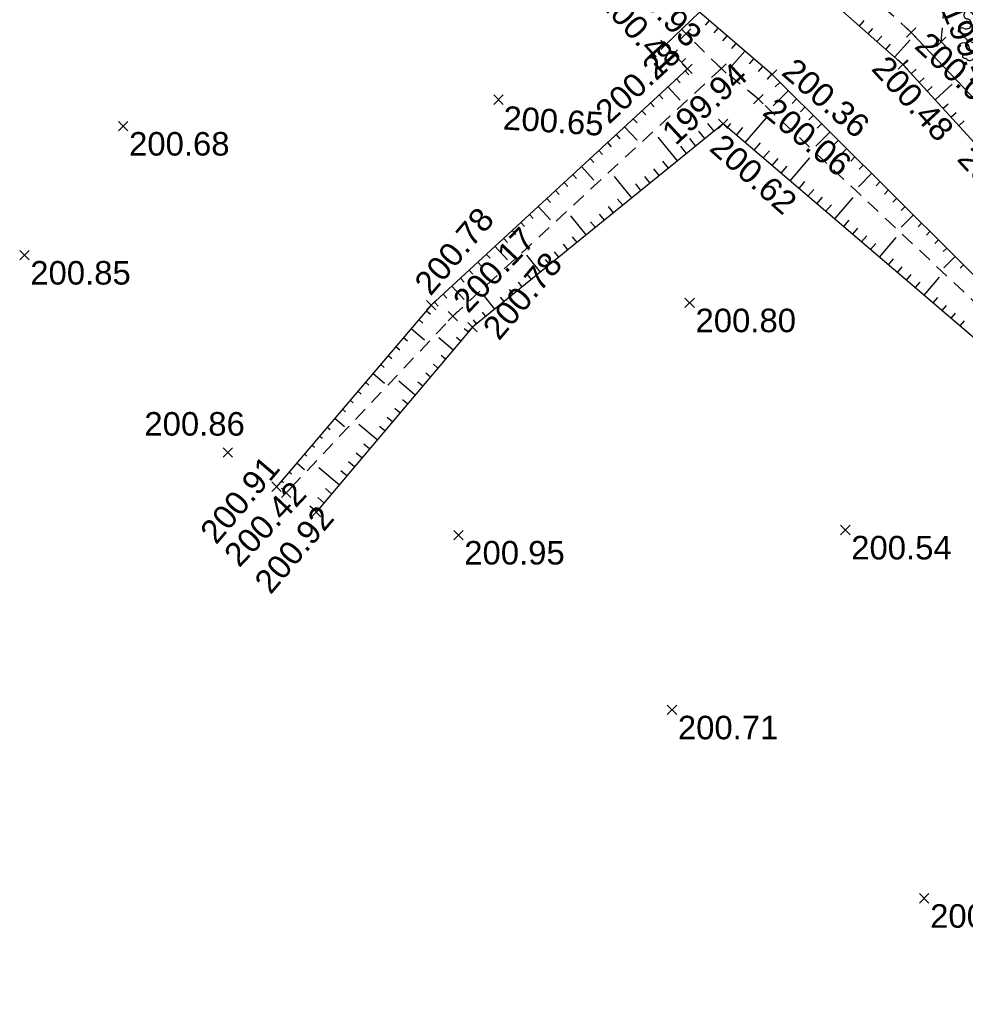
# Model space of a CAD drawing. Extents: x 1616800 to 1632437, y 2248456 to 2251974.
# Tile 85 of 256: x 1617484 to 1617524, y 2251787 to 2251829. Entities that reach past the tile are written whole.
import ezdxf
from ezdxf.enums import TextEntityAlignment as Align

# ---------------------------------------------------------------- set-up
doc = ezdxf.new("R2010")
doc.units = 0
doc.header["$LTSCALE"] = 2
doc.header["$PDMODE"] = 3
doc.header["$PDSIZE"] = 0.2
doc.linetypes.add('CONTINU', pattern=[0])
doc.linetypes.add('FOSSE', pattern=[0.5, 0.3, -0.2])
doc.layers.get('0').update_dxf_attribs({"linetype": 'CONTINUOUS'})
for name, color, linetype in [('X-PTS TOPO-TEXTE TOPOALT', 8, 'CONTINUOUS'), ('X-PTS TOPO-TOPOPOINT', 8, 'CONTINUOUS'), ('Y-FDP TOPO-TOP_AXE_FOSSE', 8, 'CONTINUOUS'), ('Y-FDP TOPO-TOP_BARBULE', 8, 'CONTINUOUS'), ('Y-FDP TOPO-TOP_TALUS', 8, 'CONTINUOUS'), ('Y-FDP TOPO-TOP_VEGETATION_symb', 8, 'CONTINUOUS')]:
    doc.layers.add(name, color=color, linetype=linetype)
doc.styles.get("Standard").update_dxf_attribs({"font": 'arial.ttf'})

# ---------------------------------------------------------------- blocks, each defined once
blk = doc.blocks.new('TCPOINT')
at = {"color": 0}
blk.add_point((0, 0), dxfattribs=at)
at = {"layer": 'X-PTS TOPO-TEXTE TOPOALT'}
blk.add_attdef('ALT', text='', height=0.75, dxfattribs=at).set_placement((0.25, -0.25), align=Align.TOP_LEFT)
blk = doc.blocks.new('Arbre composé')
for centre, major_axis, start_param, end_param in [((-0.29, 0.794), (0.0543, 0.0543), 6.27112, 9.712496), ((-0.128, 0.856), (0.0756, 0.0756), 2.437811, 4.160139), ((-0.128, 0.856), (-0.0756, 0.0756), 2.589343, 4.311671), ((0.053, 0.929), (-0.0621, 0.0621), -0.814049, 1.170078), ((0.053, 0.929), (0.0621, 0.0621), 5.055805, 7.039932), ((0.229, 0.846), (-0.0756, 0.0756), 0.343416, 2.065744), ((0.366, 0.751), (0.0611, 0.0611), 5.442007, 7.443818), ((-0.447, 0.666), (-0.0621, 0.0621), -0.261799, 1.722328), ((-0.44, 0.401), (-0.243, 0.243), -1.12231, -0.636034), ((0.229, 0.846), (0.0756, 0.0756), 3.63654, 5.358868), ((0.479, 0.624), (-0.0687, 0.0687), 1.943234, 4.662706), ((0.509, 0.73), (0.0414, 0.0414), 2.084224, 4.724816), ((-0.72, 0.469), (-0.0621, 0.0621), 0.261799, 2.245927), ((-0.72, 0.469), (-0.0621, 0.0621), 4.560857, 6.544985), ((-0.563, 0.585), (-0.0756, 0.0756), 1.419265, 3.141593), ((-0.5, 0.551), (-0.031, 0.031), 2.648002, 5.490599), ((0.419, 0.476), (-0.0439, 0.0439), -1.123056, 1.960793), ((0.455, 0.647), (0.162, 0.162), 3.648866, 4.555851), ((0.66, 0.41), (0.0621, 0.0621), 6.021386, 8.005513), ((0.721, 0.35), (-0.0738, 0.0738), 3.545603, 5.353199), ((-0.741, 0.276), (-0.0756, 0.0756), 1.942863, 3.665191), ((-0.741, 0.276), (0.0756, 0.0756), 5.235988, 6.958316), ((0, 0), (0.177, 0.177), 5.497787, 11.780972), ((0.83, 0.205), (-0.0756, 0.0756), -0.67513, 1.047198), ((-0.819, 0.097), (0.0621, 0.0621), 0.372067, 2.356194), ((-0.924, -0.062), (-0.114, 0.114), 4.443451, 5.394658), ((-0.504, 0.247), (-0.256, 0.256), 1.472466, 2.237887), ((0.83, 0.205), (0.0756, 0.0756), 2.617994, 4.340322), ((0.908, 0.027), (0.0621, 0.0621), 5.497787, 7.481914), ((0.908, 0.027), (-0.0621, 0.0621), 1.942863, 3.926991), ((-0.761, -0.25), (-0.0867, 0.0867), 3.947739, 8.650944), ((-0.574, -0.193), (0.0595, 0.0595), 3.060826, 6.736019), ((0.83, -0.152), (0.0756, 0.0756), 2.094395, 3.816723), ((0.83, -0.152), (-0.0756, 0.0756), -1.198729, 0.523599), ((-0.729, -0.409), (-0.0339, 0.0339), -0.091877, 2.941892), ((-0.512, -0.463), (0.031, 0.031), 5.760943, 8.603541), ((0.547, -0.454), (-0.0565, 0.0565), -1.34685, 0.669035), ((0.66, -0.334), (-0.0621, 0.0621), 1.419265, 3.403392), ((0.739, -0.292), (0.0611, 0.0611), 3.899862, 5.901673), ((-0.625, -0.407), (-0.0621, 0.0621), 1.280346, 3.264473), ((-0.437, -0.685), (0.0621, 0.0621), 1.390613, 3.374741), ((-0.547, -0.525), (0.0756, 0.0756), 4.532206, 6.254534), ((-0.244, -0.712), (0.0756, 0.0756), 0.494947, 2.217275), ((-0.244, -0.712), (-0.0756, 0.0756), 3.485009, 5.207336), ((0.234, -0.699), (-0.0756, 0.0756), -0.523599, 1.198729), ((0.234, -0.699), (0.0756, 0.0756), 5.608055, 7.330383), ((0.543, -0.52), (-0.0756, 0.0756), 0, 1.722328), ((0.428, -0.677), (-0.0621, 0.0621), 2.879793, 4.863921), ((-0.437, -0.685), (0.0621, 0.0621), 3.374741, 5.358868), ((-0.068, -0.795), (0.0621, 0.0621), 1.914212, 3.89834), ((0.056, -0.777), (-0.0621, 0.0621), 2.356194, 4.340322), ((0.428, -0.677), (-0.0621, 0.0621), 0.895666, 2.879793), ((-0.018, -0.801), (0.069, 0.069), 3.361879, 4.78249)]:
    blk.add_ellipse(centre, major_axis=major_axis, ratio=1, start_param=start_param, end_param=end_param)
blk = doc.blocks.new('TCPOINT_C')
at = {"color": 0}
blk.add_point((0, 0), dxfattribs=at)
at = {"layer": 'X-PTS TOPO-TEXTE TOPOALT'}
blk.add_attdef('ALT', text='', height=0.75, dxfattribs=at).set_placement((0.5, 0.09), align=Align.MIDDLE_LEFT)
blk = doc.blocks.new('TCPOINT_2')
at = {"color": 0}
blk.add_point((0, 0), dxfattribs=at)
at = {"layer": 'X-PTS TOPO-TEXTE TOPOALT'}
blk.add_attdef('ALT', (0.25, 0.25), '', height=0.75, dxfattribs=at)

msp = doc.modelspace()

# ---------------------------------------------------------------- linework, layer by layer
at = {"layer": 'Y-FDP TOPO-TOP_AXE_FOSSE', "linetype": 'FOSSE', "elevation": 201.34, "flags": 128}
for points in [[(1617521.6961, 2251828.7381), (1617514.3586, 2251835.33)], [(1617522.9721, 2251828.3371), (1617523.139, 2251830.3313), (1617521.7623, 2251833.6248)], [(1617513.6248, 2251827.1979), (1617512.1226, 2251828.6823)], [(1617515.1977, 2251825.9001), (1617513.6248, 2251827.1979), (1617502.2134, 2251816.674), (1617495.1231, 2251809.1661)], [(1617555.9566, 2251789.003), (1617547.4796, 2251796.129), (1617536.6846, 2251806.175), (1617525.7066, 2251816.044), (1617515.1977, 2251825.9001)]]:
    msp.add_lwpolyline(points, dxfattribs=at)
at = {"layer": 'Y-FDP TOPO-TOP_BARBULE'}
for p, q in [((1617513.1023, 2251829.2466), (1617512.9312, 2251829.0479)), ((1617519.4918, 2251829.009), (1617519.6942, 2251829.2374)), ((1617513.4813, 2251828.9205), (1617513.3048, 2251828.7155)), ((1617519.866, 2251828.6774), (1617520.0679, 2251828.9052)), ((1617513.8602, 2251828.5944), (1617513.6784, 2251828.3831)), ((1617520.2402, 2251828.3458), (1617520.4415, 2251828.573)), ((1617520.9886, 2251827.6826), (1617521.649, 2251828.4277)), ((1617511.5914, 2251827.8345), (1617511.7652, 2251827.9922)), ((1617514.6182, 2251827.9421), (1617513.9886, 2251827.2105)), ((1617514.2392, 2251828.2682), (1617514.052, 2251828.0506)), ((1617520.6144, 2251828.0142), (1617520.8152, 2251828.2407)), ((1617511.9275, 2251827.4643), (1617512.1061, 2251827.6264)), ((1617514.9972, 2251827.6159), (1617514.81, 2251827.3983)), ((1617521.3602, 2251827.3483), (1617521.5729, 2251827.543)), ((1617512.087, 2251827.1019), (1617512.2451, 2251826.9304)), ((1617515.3762, 2251827.2898), (1617515.1906, 2251827.0741)), ((1617521.6979, 2251826.9795), (1617521.9122, 2251827.1758)), ((1617511.7194, 2251826.763), (1617511.8775, 2251826.5915)), ((1617515.7552, 2251826.9637), (1617515.5712, 2251826.7498)), ((1617522.0355, 2251826.6107), (1617522.2516, 2251826.8086)), ((1617511.3518, 2251826.4241), (1617511.8789, 2251825.8523)), ((1617516.4661, 2251826.2605), (1617515.8284, 2251825.6186)), ((1617516.1114, 2251826.6129), (1617515.9177, 2251826.4179)), ((1617522.3732, 2251826.242), (1617522.5909, 2251826.4413)), ((1617522.7108, 2251825.8732), (1617523.4423, 2251826.543)), ((1617510.9842, 2251826.0851), (1617511.1423, 2251825.9136)), ((1617516.8208, 2251825.9081), (1617516.6319, 2251825.718)), ((1617510.249, 2251825.4073), (1617510.4072, 2251825.2357)), ((1617510.6166, 2251825.7462), (1617510.7748, 2251825.5747)), ((1617517.1755, 2251825.5557), (1617516.989, 2251825.368)), ((1617523.0485, 2251825.5044), (1617523.2696, 2251825.7069)), ((1617509.8814, 2251825.0684), (1617510.0396, 2251824.8968)), ((1617514.6435, 2251824.0515), (1617515.5412, 2251825.1043)), ((1617517.5302, 2251825.2033), (1617517.3462, 2251825.0181)), ((1617523.3861, 2251825.1356), (1617523.609, 2251825.3397)), ((1617523.7238, 2251824.7669), (1617523.9483, 2251824.9725)), ((1617509.5138, 2251824.7294), (1617510.0411, 2251824.1575)), ((1617512.9262, 2251824.2236), (1617512.6666, 2251824.5434)), ((1617513.3144, 2251824.5386), (1617513.0501, 2251824.8644)), ((1617513.8826, 2251824.7003), (1617514.0243, 2251824.8665)), ((1617514.263, 2251824.3759), (1617514.536, 2251824.6961)), ((1617517.8849, 2251824.8508), (1617517.7033, 2251824.6681)), ((1617509.1462, 2251824.3905), (1617509.3044, 2251824.2189)), ((1617511.7613, 2251823.2785), (1617510.9442, 2251824.2856)), ((1617512.5379, 2251823.9085), (1617512.2832, 2251824.2225)), ((1617518.2395, 2251824.4984), (1617517.6424, 2251823.8975)), ((1617518.5942, 2251824.146), (1617518.4175, 2251823.9682)), ((1617508.411, 2251823.7126), (1617508.5692, 2251823.541)), ((1617508.7786, 2251824.0516), (1617508.9368, 2251823.88)), ((1617512.1496, 2251823.5935), (1617511.8997, 2251823.9016)), ((1617515.024, 2251823.7271), (1617515.2896, 2251824.0386)), ((1617515.4045, 2251823.4027), (1617515.6664, 2251823.7099)), ((1617518.9489, 2251823.7936), (1617518.7747, 2251823.6182)), ((1617508.0434, 2251823.3737), (1617508.2016, 2251823.2021)), ((1617515.785, 2251823.0783), (1617516.0432, 2251823.3812)), ((1617516.5459, 2251822.4295), (1617517.3821, 2251823.4102)), ((1617519.3036, 2251823.4412), (1617519.1318, 2251823.2682)), ((1617507.6758, 2251823.0348), (1617508.2033, 2251822.4627)), ((1617510.9848, 2251822.6484), (1617510.7492, 2251822.9388)), ((1617511.3731, 2251822.9635), (1617511.1327, 2251823.2597)), ((1617516.1654, 2251822.7539), (1617516.42, 2251823.0524)), ((1617519.6583, 2251823.0888), (1617519.4889, 2251822.9183)), ((1617507.3082, 2251822.6959), (1617507.4665, 2251822.5242)), ((1617509.82, 2251821.7033), (1617509.0827, 2251822.612)), ((1617510.5965, 2251822.3334), (1617510.3658, 2251822.6178)), ((1617520.013, 2251822.7363), (1617519.4565, 2251822.1763)), ((1617506.9406, 2251822.3569), (1617507.0989, 2251822.1853)), ((1617510.2083, 2251822.0184), (1617509.9823, 2251822.2969)), ((1617516.9264, 2251822.1051), (1617517.1736, 2251822.395)), ((1617517.3069, 2251821.7807), (1617517.5503, 2251822.0662)), ((1617520.3677, 2251822.3839), (1617520.2032, 2251822.2184)), ((1617520.7224, 2251822.0315), (1617520.5603, 2251821.8684)), ((1617506.2054, 2251821.6791), (1617506.3637, 2251821.5074)), ((1617506.573, 2251822.018), (1617506.7313, 2251821.8463)), ((1617509.4317, 2251821.3883), (1617509.2153, 2251821.655)), ((1617517.6874, 2251821.4563), (1617517.9271, 2251821.7375)), ((1617518.4483, 2251820.8075), (1617519.223, 2251821.7161)), ((1617521.077, 2251821.6791), (1617520.9174, 2251821.5184)), ((1617505.8378, 2251821.3401), (1617506.3655, 2251820.7679)), ((1617509.0434, 2251821.0733), (1617508.8318, 2251821.3341)), ((1617518.0678, 2251821.1319), (1617518.3039, 2251821.4088)), ((1617521.4317, 2251821.3267), (1617521.2745, 2251821.1685)), ((1617505.4702, 2251821.0012), (1617505.6285, 2251820.8295)), ((1617507.8786, 2251820.1282), (1617507.2213, 2251820.9383)), ((1617508.6552, 2251820.7582), (1617508.4484, 2251821.0131)), ((1617521.7864, 2251820.9742), (1617521.2706, 2251820.4551)), ((1617505.1026, 2251820.6623), (1617505.2609, 2251820.4906)), ((1617508.2669, 2251820.4432), (1617508.0649, 2251820.6922)), ((1617518.8288, 2251820.4831), (1617519.0575, 2251820.7513)), ((1617519.2093, 2251820.1587), (1617519.4343, 2251820.4226)), ((1617522.1411, 2251820.6218), (1617521.9888, 2251820.4686)), ((1617504.3674, 2251819.9844), (1617504.5258, 2251819.8127)), ((1617504.735, 2251820.3234), (1617504.8934, 2251820.1516)), ((1617507.4903, 2251819.8132), (1617507.2979, 2251820.0503)), ((1617519.5897, 2251819.8343), (1617519.8111, 2251820.0939)), ((1617520.3507, 2251819.1855), (1617521.0639, 2251820.022)), ((1617522.4958, 2251820.2694), (1617522.3459, 2251820.1186)), ((1617503.9999, 2251819.6455), (1617504.5276, 2251819.0731)), ((1617507.1021, 2251819.4981), (1617506.9145, 2251819.7294)), ((1617519.9702, 2251819.5099), (1617520.1879, 2251819.7651)), ((1617522.8505, 2251819.917), (1617522.703, 2251819.7686)), ((1617523.2052, 2251819.5646), (1617523.0602, 2251819.4187)), ((1617503.6323, 2251819.3066), (1617503.7906, 2251819.1348)), ((1617505.9372, 2251818.553), (1617505.3598, 2251819.2647)), ((1617506.7138, 2251819.1831), (1617506.531, 2251819.4084)), ((1617520.7312, 2251818.8611), (1617520.9415, 2251819.1077)), ((1617523.5598, 2251819.2122), (1617523.0847, 2251818.734)), ((1617503.2647, 2251818.9676), (1617503.423, 2251818.7959)), ((1617506.3255, 2251818.8681), (1617506.1475, 2251819.0875)), ((1617521.1117, 2251818.5367), (1617521.3182, 2251818.779)), ((1617523.9145, 2251818.8597), (1617523.7744, 2251818.7187)), ((1617502.5295, 2251818.2898), (1617502.6878, 2251818.118)), ((1617502.8971, 2251818.6287), (1617503.0554, 2251818.4569)), ((1617505.549, 2251818.238), (1617505.3805, 2251818.4456)), ((1617521.4921, 2251818.2123), (1617521.695, 2251818.4502)), ((1617522.2531, 2251817.5635), (1617522.9048, 2251818.3278)), ((1617502.1619, 2251817.9508), (1617502.6898, 2251817.3783)), ((1617505.1607, 2251817.923), (1617504.9971, 2251818.1247)), ((1617521.8726, 2251817.8879), (1617522.0718, 2251818.1215)), ((1617501.7943, 2251817.6119), (1617501.9527, 2251817.4401)), ((1617503.9959, 2251816.9779), (1617503.4984, 2251817.5911)), ((1617504.3842, 2251817.2929), (1617504.2301, 2251817.4828)), ((1617504.7724, 2251817.6079), (1617504.6136, 2251817.8037)), ((1617522.6336, 2251817.2391), (1617522.8254, 2251817.4641)), ((1617501.4267, 2251817.273), (1617501.587, 2251817.0991)), ((1617523.0141, 2251816.9147), (1617523.2022, 2251817.1353)), ((1617501.0857, 2251816.9085), (1617501.2651, 2251816.7556)), ((1617503.6076, 2251816.6629), (1617503.4632, 2251816.8409)), ((1617523.3945, 2251816.5903), (1617523.579, 2251816.8066)), ((1617500.7614, 2251816.5279), (1617500.9362, 2251816.379)), ((1617503.2193, 2251816.3478), (1617503.0797, 2251816.52)), ((1617523.775, 2251816.2659), (1617523.9558, 2251816.4779)), ((1617500.1129, 2251815.7667), (1617500.2783, 2251815.6258)), ((1617500.4371, 2251816.1473), (1617501.004, 2251815.6643)), ((1617502.2216, 2251815.2321), (1617501.6126, 2251815.7477)), ((1617502.5447, 2251815.6137), (1617502.367, 2251815.7642)), ((1617502.8678, 2251815.9953), (1617502.695, 2251816.1416)), ((1617499.7886, 2251815.3861), (1617499.9493, 2251815.2492)), ((1617499.4643, 2251815.0055), (1617499.6204, 2251814.8726)), ((1617501.8985, 2251814.8505), (1617501.7109, 2251815.0094)), ((1617499.1401, 2251814.6249), (1617499.2914, 2251814.496)), ((1617501.5755, 2251814.4689), (1617501.3828, 2251814.632)), ((1617498.8158, 2251814.2444), (1617499.3048, 2251813.8277)), ((1617501.2524, 2251814.0873), (1617501.0548, 2251814.2546)), ((1617498.4915, 2251813.8638), (1617498.6335, 2251813.7428)), ((1617500.6063, 2251813.3241), (1617499.9143, 2251813.9099)), ((1617500.9293, 2251813.7057), (1617500.7267, 2251813.8772)), ((1617498.1672, 2251813.4832), (1617498.3046, 2251813.3662)), ((1617497.843, 2251813.1026), (1617497.9756, 2251812.9895)), ((1617500.2832, 2251812.9424), (1617500.0706, 2251813.1224)), ((1617497.5187, 2251812.722), (1617497.6467, 2251812.6129)), ((1617499.9601, 2251812.5608), (1617499.7426, 2251812.745)), ((1617497.1944, 2251812.3414), (1617497.6055, 2251811.9912)), ((1617498.9909, 2251811.416), (1617498.216, 2251812.0721)), ((1617499.314, 2251811.7976), (1617499.0865, 2251811.9902)), ((1617499.6371, 2251812.1792), (1617499.4145, 2251812.3676)), ((1617496.5459, 2251811.5802), (1617496.6599, 2251811.4831)), ((1617496.8702, 2251811.9608), (1617496.9888, 2251811.8597)), ((1617496.2216, 2251811.1996), (1617496.3309, 2251811.1065)), ((1617498.6678, 2251811.0344), (1617498.4304, 2251811.2354)), ((1617495.8974, 2251810.819), (1617496.002, 2251810.7299)), ((1617498.3448, 2251810.6528), (1617498.1024, 2251810.858)), ((1617495.5731, 2251810.4385), (1617495.9063, 2251810.1546)), ((1617498.0217, 2251810.2712), (1617497.7743, 2251810.4806)), ((1617495.2488, 2251810.0579), (1617495.3441, 2251809.9767)), ((1617497.3756, 2251809.508), (1617496.5177, 2251810.2342)), ((1617497.6986, 2251809.8896), (1617497.4463, 2251810.1032)), ((1617494.9245, 2251809.6773), (1617495.0151, 2251809.6001)), ((1617497.0525, 2251809.1264), (1617496.7902, 2251809.3484)), ((1617496.7294, 2251808.7447), (1617496.4621, 2251808.971)), ((1617496.4064, 2251808.3631), (1617496.1341, 2251808.5937))]:
    msp.add_line(p, q, dxfattribs=at)
at = {"layer": 'Y-FDP TOPO-TOP_TALUS', "elevation": 201.34, "flags": 128}
for points in [[(1617513.5046, 2251834.315), (1617521.336, 2251827.3747), (1617527.1005, 2251821.0788), (1617530.0596, 2251818.503)], [(1617557.0896, 2251789.213), (1617548.3426, 2251796.766), (1617537.2436, 2251806.945), (1617526.1546, 2251816.634), (1617515.7795, 2251826.9427), (1617512.6907, 2251829.6008)], [(1617530.8356, 2251819.132), (1617521.6961, 2251828.7381)]]:
    msp.add_lwpolyline(points, dxfattribs=at)
at = {"layer": 'Y-FDP TOPO-TOP_TALUS', "linetype": 'CONTINU', "elevation": 201.34, "flags": 128}
for points in [[(1617512.6907, 2251829.6008), (1617511.2553, 2251828.2046)], [(1617511.2553, 2251828.2046), (1617512.1793, 2251827.187), (1617501.2847, 2251817.1421), (1617494.7119, 2251809.4277)], [(1617513.7027, 2251824.8536), (1617503.0496, 2251816.2101), (1617496.3959, 2251808.3508)], [(1617555.6606, 2251787.426), (1617546.7856, 2251795.326), (1617535.8776, 2251805.665), (1617524.8316, 2251815.365), (1617513.7027, 2251824.8536)]]:
    msp.add_lwpolyline(points, dxfattribs=at)

# ---------------------------------------------------------------- block references
at = {"layer": 'X-PTS TOPO-TOPOPOINT'}
ref = msp.add_blockref('TCPOINT_C', (1617512.1226, 2251828.6823, 199.93), dxfattribs=dict(at, rotation=315.3423328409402))
ref.add_attrib('ALT', '199.93', dxfattribs={"layer": 'X-PTS TOPO-TEXTE TOPOALT', "height": 1, "rotation": 315.34233}).set_placement((1617509.4951, 2251831.3884, 199.93), align=Align.MIDDLE_LEFT)
ref = msp.add_blockref('TCPOINT_2', (1617511.2553, 2251828.2046, 200.41), dxfattribs=dict(at, rotation=312.2369888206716))
ref.add_attrib('ALT', '200.41', (1617508.3167, 2251830.0575, 200.41), dxfattribs={"layer": 'X-PTS TOPO-TEXTE TOPOALT', "height": 1, "rotation": 312.23699})
ref = msp.add_blockref('TCPOINT_C', (1617523.139, 2251830.3313, 199.42), dxfattribs=dict(at, rotation=292.6864553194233))
ref.add_attrib('ALT', '199.42', dxfattribs={"layer": 'X-PTS TOPO-TEXTE TOPOALT', "height": 1, "rotation": 292.68646}).set_placement((1617523.4149, 2251829.9047, 199.42), align=Align.MIDDLE_LEFT)
ref = msp.add_blockref('TCPOINT_C', (1617521.6961, 2251828.7381, 200.05), dxfattribs=dict(at, rotation=317.392379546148))
ref.add_attrib('ALT', '200.05', dxfattribs={"layer": 'X-PTS TOPO-TEXTE TOPOALT', "height": 1, "rotation": 317.39238}).set_placement((1617522.125, 2251828.4658, 200.05), align=Align.MIDDLE_LEFT)
at = {"layer": 'X-PTS TOPO-TOPOPOINT', "rotation": 85.21585141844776}
msp.add_blockref('TCPOINT_C', (1617522.9721, 2251828.3371, 199.34), dxfattribs=at)
at = {"layer": 'X-PTS TOPO-TOPOPOINT'}
ref = msp.add_blockref('TCPOINT_2', (1617512.1793, 2251827.187, 200.28), dxfattribs=dict(at, rotation=42.67647594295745))
ref.add_attrib('ALT', '200.28', (1617508.8467, 2251824.8029, 200.28), dxfattribs={"layer": 'X-PTS TOPO-TEXTE TOPOALT', "height": 1, "rotation": 42.67648})
ref = msp.add_blockref('TCPOINT_2', (1617515.7795, 2251826.9427, 200.36), dxfattribs=dict(at, rotation=319.2860183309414))
ref.add_attrib('ALT', '200.36', (1617516.1321, 2251826.9691, 200.36), dxfattribs={"layer": 'X-PTS TOPO-TEXTE TOPOALT', "height": 1, "rotation": 319.28602})
ref = msp.add_blockref('TCPOINT_2', (1617521.336, 2251827.3747, 200.48), dxfattribs=dict(at, rotation=312.4773712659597))
ref.add_attrib('ALT', '200.48', (1617519.9637, 2251827.1645, 200.48), dxfattribs={"layer": 'X-PTS TOPO-TEXTE TOPOALT', "height": 1, "rotation": 312.47737})
ref = msp.add_blockref('TCPOINT_C', (1617513.6248, 2251827.1979, 199.94), dxfattribs=dict(at, rotation=42.68318023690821))
ref.add_attrib('ALT', '199.94', dxfattribs={"layer": 'X-PTS TOPO-TEXTE TOPOALT', "height": 1, "rotation": 42.68318}).set_placement((1617511.3369, 2251824.265, 199.94), align=Align.MIDDLE_LEFT)
ref = msp.add_blockref('TCPOINT', (1617504.1528, 2251825.8787, 200.65), dxfattribs=dict(at, rotation=356.3017726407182))
ref.add_attrib('ALT', '200.65', dxfattribs={"layer": 'X-PTS TOPO-TEXTE TOPOALT', "height": 1, "rotation": 356.30177}).set_placement((1617504.3862, 2251825.6131, 200.65), align=Align.TOP_LEFT)
ref = msp.add_blockref('TCPOINT_C', (1617515.1977, 2251825.9001, 200.06), dxfattribs=dict(at, rotation=320.4735496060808))
ref.add_attrib('ALT', '200.06', dxfattribs={"layer": 'X-PTS TOPO-TEXTE TOPOALT', "height": 1, "rotation": 320.47355}).set_placement((1617515.6407, 2251825.6513, 200.06), align=Align.MIDDLE_LEFT)
ref = msp.add_blockref('TCPOINT', (1617488.1926, 2251824.752, 200.68), dxfattribs=at)
ref.add_attrib('ALT', '200.68', dxfattribs={"layer": 'X-PTS TOPO-TEXTE TOPOALT', "height": 1}).set_placement((1617488.4426, 2251824.502, 200.68), align=Align.TOP_LEFT)
ref = msp.add_blockref('TCPOINT', (1617513.7027, 2251824.8536, 200.62), dxfattribs=dict(at, rotation=318.5946023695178))
ref.add_attrib('ALT', '200.62', dxfattribs={"layer": 'X-PTS TOPO-TEXTE TOPOALT', "height": 1, "rotation": 318.5946}).set_placement((1617513.7249, 2251824.5008, 200.62), align=Align.TOP_LEFT)
ref = msp.add_blockref('TCPOINT_2', (1617527.1005, 2251821.0788, 200.43), dxfattribs=dict(at, rotation=312.4773713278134))
ref.add_attrib('ALT', '200.43', (1617523.6016, 2251823.3278, 200.43), dxfattribs={"layer": 'X-PTS TOPO-TEXTE TOPOALT', "height": 1, "rotation": 312.47737})
ref = msp.add_blockref('TCPOINT_2', (1617501.2847, 2251817.1421, 200.78), dxfattribs=dict(at, rotation=49.56835270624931))
ref.add_attrib('ALT', '200.78', (1617501.2566, 2251817.4945, 200.78), dxfattribs={"layer": 'X-PTS TOPO-TEXTE TOPOALT', "height": 1, "rotation": 49.56835})
ref = msp.add_blockref('TCPOINT_C', (1617502.2134, 2251816.674, 200.17), dxfattribs=dict(at, rotation=46.63852123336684))
ref.add_attrib('ALT', '200.17', dxfattribs={"layer": 'X-PTS TOPO-TEXTE TOPOALT', "height": 1, "rotation": 46.63852}).set_placement((1617502.4912, 2251817.0993, 200.17), align=Align.MIDDLE_LEFT)
ref = msp.add_blockref('TCPOINT', (1617483.9916, 2251819.269, 200.85), dxfattribs=at)
ref.add_attrib('ALT', '200.85', dxfattribs={"layer": 'X-PTS TOPO-TEXTE TOPOALT', "height": 1, "rotation": 0}).set_placement((1617484.2416, 2251819.019, 200.85), align=Align.TOP_LEFT)
ref = msp.add_blockref('TCPOINT', (1617503.0496, 2251816.2101, 200.78), dxfattribs=dict(at, rotation=49.74882128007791))
ref.add_attrib('ALT', '200.78', dxfattribs={"layer": 'X-PTS TOPO-TEXTE TOPOALT', "height": 1, "rotation": 49.74882}).set_placement((1617503.4019, 2251816.2393, 200.78), align=Align.TOP_LEFT)
ref = msp.add_blockref('TCPOINT', (1617512.2766, 2251817.244, 200.8), dxfattribs=at)
ref.add_attrib('ALT', '200.80', dxfattribs={"layer": 'X-PTS TOPO-TEXTE TOPOALT', "height": 1, "rotation": 360}).set_placement((1617512.5266, 2251816.994, 200.8), align=Align.TOP_LEFT)
ref = msp.add_blockref('TCPOINT', (1617492.6396, 2251810.877, 200.86), dxfattribs=at)
ref.add_attrib('ALT', '200.86', dxfattribs={"layer": 'X-PTS TOPO-TEXTE TOPOALT', "height": 1, "rotation": 0}).set_placement((1617489.0921, 2251812.5984, 200.86), align=Align.TOP_LEFT)
ref = msp.add_blockref('TCPOINT_2', (1617494.7119, 2251809.4277, 200.91), dxfattribs=dict(at, rotation=49.56835262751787))
ref.add_attrib('ALT', '200.91', (1617492.1435, 2251806.9291, 200.91), dxfattribs={"layer": 'X-PTS TOPO-TEXTE TOPOALT', "height": 1, "rotation": 49.56835})
ref = msp.add_blockref('TCPOINT_C', (1617495.1231, 2251809.1661, 200.42), dxfattribs=dict(at, rotation=46.63852095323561))
ref.add_attrib('ALT', '200.42', dxfattribs={"layer": 'X-PTS TOPO-TEXTE TOPOALT', "height": 1, "rotation": 46.63852}).set_placement((1617492.7578, 2251806.2977, 200.42), align=Align.MIDDLE_LEFT)
ref = msp.add_blockref('TCPOINT', (1617496.3959, 2251808.3508, 200.92), dxfattribs=dict(at, rotation=49.74882125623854))
ref.add_attrib('ALT', '200.92', dxfattribs={"layer": 'X-PTS TOPO-TEXTE TOPOALT', "height": 1, "rotation": 49.74882}).set_placement((1617493.6945, 2251805.454, 200.92), align=Align.TOP_LEFT)
ref = msp.add_blockref('TCPOINT', (1617502.4436, 2251807.37, 200.95), dxfattribs=at)
ref.add_attrib('ALT', '200.95', dxfattribs={"layer": 'X-PTS TOPO-TEXTE TOPOALT', "height": 1, "rotation": 360}).set_placement((1617502.6936, 2251807.12, 200.95), align=Align.TOP_LEFT)
ref = msp.add_blockref('TCPOINT', (1617518.8966, 2251807.586, 200.54), dxfattribs=at)
ref.add_attrib('ALT', '200.54', dxfattribs={"layer": 'X-PTS TOPO-TEXTE TOPOALT', "height": 1, "rotation": 0}).set_placement((1617519.1466, 2251807.336, 200.54), align=Align.TOP_LEFT)
ref = msp.add_blockref('TCPOINT', (1617511.5266, 2251799.94, 200.71), dxfattribs=at)
ref.add_attrib('ALT', '200.71', dxfattribs={"layer": 'X-PTS TOPO-TEXTE TOPOALT', "height": 1, "rotation": 0}).set_placement((1617511.7766, 2251799.69, 200.71), align=Align.TOP_LEFT)
ref = msp.add_blockref('TCPOINT', (1617522.2526, 2251791.93, 200.78), dxfattribs=at)
ref.add_attrib('ALT', '200.78', dxfattribs={"layer": 'X-PTS TOPO-TEXTE TOPOALT', "height": 1, "rotation": 0}).set_placement((1617522.5026, 2251791.68, 200.78), align=Align.TOP_LEFT)
at = {"layer": 'Y-FDP TOPO-TOP_VEGETATION_symb', "xscale": 1.999999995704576, "yscale": 1.999999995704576, "rotation": 356.3017723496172}
msp.add_blockref('Arbre composé', (1617525.4848, 2251828.4512, 201.34), dxfattribs=at)

doc.saveas('drawing.dxf')
